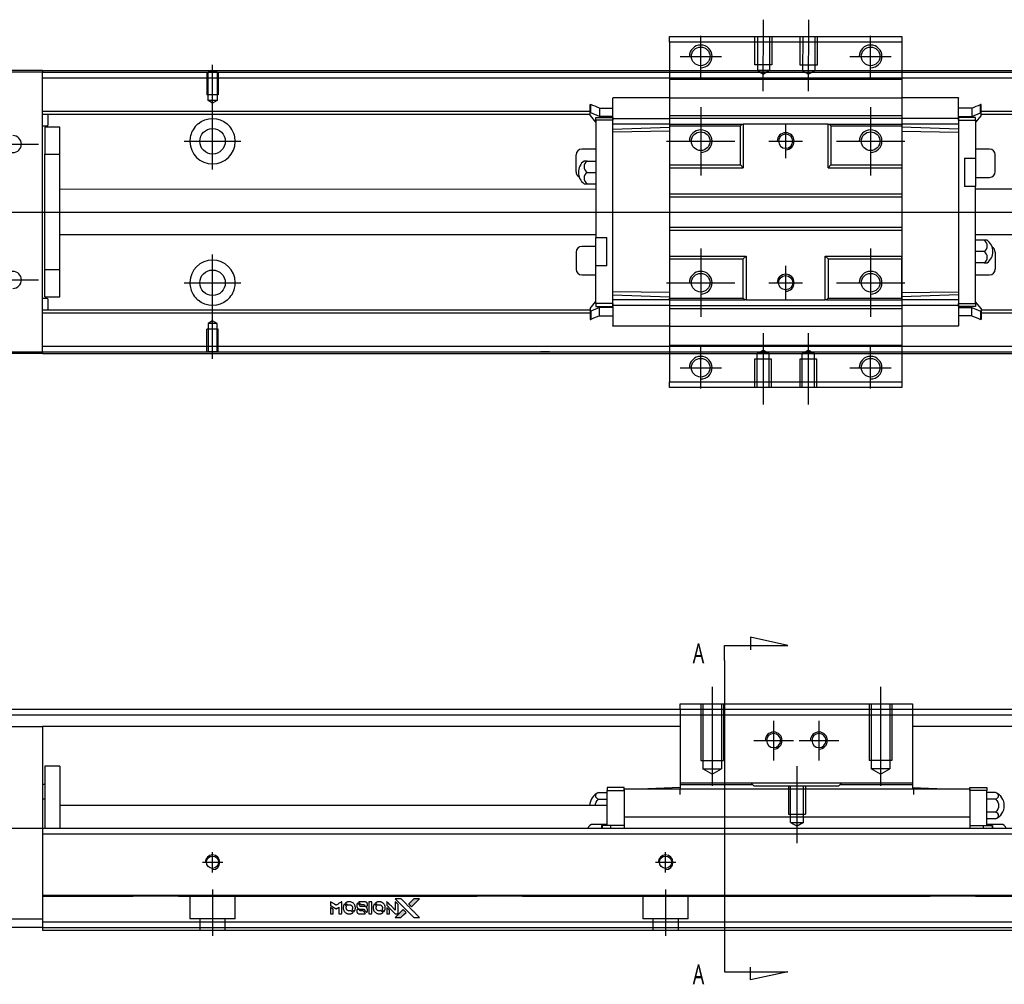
# Model space of a CAD drawing. Header units: millimetres. Extents: x 81 to 3135, y 49 to 860.
# Tile 3 of 12: x 256 to 430, y 49 to 219. Entities that reach past the tile are written whole.
import ezdxf
from ezdxf.lldxf.tags import DXFTag

# ---------------------------------------------------------------- set-up
doc = ezdxf.new("R2010")
doc.units = ezdxf.units.MM
doc.layers.get('0').update_dxf_attribs({"linetype": 'CONTINUOUS'})
doc.layers.add('DIM', color=4, linetype='CONTINUOUS')
doc.styles.add('CHN', font='Microsoft JhengHei.ttf')
tags = doc.linetypes.add('DASHED', pattern=[25.72, 12.86, -12.86]).pattern_tags.tags
tags[6:7] = [DXFTag(74, 4), DXFTag(75, 0), DXFTag(340, '0'), DXFTag(46, 0.0), DXFTag(50, 0.0), DXFTag(44, 0.0), DXFTag(45, 0.0)]
tags[4:5] = [DXFTag(74, 4), DXFTag(75, 0), DXFTag(340, '0'), DXFTag(46, 0.0), DXFTag(50, 0.0), DXFTag(44, 0.0), DXFTag(45, 0.0)]

# ---------------------------------------------------------------- blocks, each defined once
blk = doc.blocks.new('MosionX logo(完整正式版)')
h = blk.add_hatch(color=22)
h.dxf.hatch_style = 1
h.paths.add_polyline_path([(-1416, 1831), (-1517, 1831), (-1619, 1831), (-1707, 1742, 0.000288), (-1740, 1709, 0.000479), (-1769, 1680, 0.000013), (-1794, 1654, 0.197177), (-1794, 1654, 0.197497), (-1794, 1653, 0.00004), (-1779, 1638, 0.000834), (-1763, 1622, 0.000506), (-1744, 1603), (-1694, 1552), (-1555, 1692)])
h.paths.add_polyline_path([(-1892, 1355), (-1942, 1405, 0.000476), (-1962, 1424, 0.000789), (-1978, 1441, 0.000035), (-1993, 1455, 0.19758), (-1993, 1456, 0.198396), (-1994, 1455, 0.000019), (-2014, 1435, 0.000582), (-2036, 1413, 0.000351), (-2062, 1387, 0.000108), (-2174, 1275, 0.000692), (-2230, 1218, 0.000077), (-2269, 1179, 0.197527), (-2269, 1178, 0.410182), (-2269, 1177, 0.000493), (-2248, 1177, 0.002424), (-2219, 1177, 0.000529), (-2169, 1177), (-2070, 1177), (-1981, 1266)])
at = {"color": 22}
for points in [[(-2150, 1708, -0.000056), (-2089, 1647, -0.000021), (-2004, 1562, -0.000021), (-1911, 1469, -0.000025), (-1823, 1381), (-1619, 1177), (-1518, 1177), (-1417, 1177), (-1553, 1315, 0.000274), (-1619, 1381, 0.000123), (-1705, 1467, 0.000121), (-1797, 1559, 0.000165), (-1879, 1641), (-2068, 1831), (-2170, 1831), (-2272, 1831)], [(-1707, 1742, 0.000288), (-1740, 1709, 0.000479), (-1769, 1680, 0.000013), (-1794, 1654, 0.197177), (-1794, 1654, 0.197497), (-1794, 1653, 0.00004), (-1779, 1638, 0.000836), (-1763, 1622, 0.000505), (-1744, 1603), (-1694, 1552), (-1555, 1692), (-1416, 1831), (-1517, 1831), (-1619, 1831)], [(-4562, 1668), (-4562, 1603), (-4545, 1592, -0.000297), (-4534, 1586, -0.000037), (-4510, 1571, -0.000043), (-4482, 1554, -0.000036), (-4452, 1535, 0.000044), (-4422, 1517, 0.000063), (-4396, 1501, 0.000035), (-4374, 1488, 0.0009), (-4368, 1484), (-4360, 1479), (-4348, 1486, 0.001175), (-4342, 1490, 0.000208), (-4329, 1498, 0.000225), (-4315, 1506, 0.000203), (-4300, 1516, -0.000711), (-4286, 1525, -0.001119), (-4274, 1532, -0.000263), (-4263, 1539, -0.04589), (-4262, 1539, -0.519312), (-4261, 1539, -0.001914), (-4261, 1521, -0.003124), (-4260, 1493, -0.000285), (-4260, 1421), (-4260, 1303), (-4219, 1303, 0.001727), (-4189, 1303, 0.025279), (-4179, 1303, 0.073886), (-4173, 1305, 0.07426), (-4167, 1308, 0.03264), (-4166, 1310, 0.01784), (-4164, 1311, 0.017712), (-4163, 1313, 0.026854), (-4162, 1315), (-4160, 1319), (-4160, 1526), (-4159, 1733), (-4162, 1731, -0.004595), (-4163, 1730, -0.00016), (-4169, 1726, -0.000298), (-4177, 1722, -0.000208), (-4185, 1717, 0.000986), (-4210, 1701, 0.00025), (-4250, 1676, 0.000268), (-4292, 1650, 0.000436), (-4329, 1627, -0.002932), (-4341, 1619, -0.004718), (-4351, 1613, -0.001113), (-4360, 1608, -0.227179), (-4361, 1608, -0.045982), (-4362, 1608, -0.000145), (-4374, 1616, -0.000825), (-4387, 1624, -0.000517), (-4403, 1634, 0.000056), (-4458, 1668, 0.000289), (-4488, 1687, 0.000481), (-4511, 1701, 0.000418), (-4535, 1715), (-4562, 1732)], [(-4562, 1417), (-4562, 1303), (-4521, 1303, 0.000842), (-4494, 1303, 0.010591), (-4484, 1303, 0.028995), (-4479, 1303, 0.069543), (-4475, 1305, 0.051063), (-4471, 1307, 0.039932), (-4468, 1310, 0.039414), (-4465, 1314, 0.045845), (-4462, 1318, 0.094811), (-4461, 1322, 0.007124), (-4461, 1333, 0.004713), (-4461, 1352, 0.000534), (-4461, 1395), (-4461, 1469), (-4471, 1475, 0.000828), (-4502, 1494, 0.000879), (-4532, 1513, 0.000048), (-4561, 1530, 0.137596), (-4562, 1531, 0.413028), (-4562, 1530, 0.000016), (-4562, 1497, 0.000623), (-4562, 1460, 0.000374)], [(-4068, 1643, 0.064158), (-4094, 1594, 0.06356), (-4108, 1539, 0.064004), (-4107, 1483, 0.066747), (-4091, 1429, 0.04321), (-4073, 1396, 0.044737), (-4050, 1367, 0.044901), (-4021, 1342, 0.044184), (-3989, 1323, 0.026293), (-3965, 1313, 0.033344), (-3941, 1306, 0.033227), (-3917, 1303, 0.025815), (-3890, 1302, 0.023119), (-3864, 1304, 0.031044), (-3841, 1308, 0.031337), (-3819, 1315, 0.024258), (-3796, 1325, 0.015622), (-3788, 1329, 0.008495), (-3778, 1335, 0.008415), (-3769, 1341, 0.020814), (-3763, 1346), (-3760, 1348), (-3791, 1379, 0.002843), (-3814, 1403, 0.033917), (-3823, 1411, 0.087906), (-3831, 1414, 0.073302), (-3839, 1416, 0.022047), (-3843, 1415, 0.026465), (-3847, 1415, 0.022233), (-3851, 1414, 0.009985), (-3857, 1412, -0.039011), (-3876, 1407, -0.044398), (-3896, 1406, -0.045096), (-3915, 1408, -0.04265), (-3934, 1413, -0.071154), (-3961, 1428, -0.068827), (-3983, 1450, -0.068713), (-3998, 1476, -0.070507), (-4005, 1506, -0.028605), (-4006, 1519, -0.031418), (-4005, 1531, -0.031044), (-4002, 1544, -0.02668), (-3998, 1556, 0.038913), (-3996, 1564, 0.043732), (-3995, 1571, 0.047754), (-3995, 1578, 0.075756), (-3997, 1583, 0.07294), (-3999, 1586, 0.003456), (-4006, 1594, 0.005023), (-4017, 1605, 0.002422), (-4030, 1619, 0.000819), (-4042, 1631, 0.001349), (-4053, 1641, 0.0001), (-4062, 1650, 0.205335), (-4062, 1651, 0.219821), (-4063, 1650, 0.002494), (-4064, 1648, 0.007089), (-4066, 1646, 0.004494)], [(-3917, 1731, 0.024131), (-3935, 1728, 0.022344), (-3954, 1723, 0.021883), (-3972, 1717, 0.020884), (-3990, 1709, 0.010669), (-4000, 1703, 0.010389), (-4011, 1697, 0.010913), (-4020, 1692, 0.022227), (-4026, 1687), (-4029, 1685), (-3996, 1653, 0.002452), (-3984, 1640, 0.003628), (-3972, 1630, 0.001662), (-3963, 1621, 0.070159), (-3960, 1619, 0.047671), (-3958, 1618, 0.018624), (-3956, 1618, 0.017921), (-3953, 1617, 0.018804), (-3950, 1617, 0.018255), (-3946, 1617, 0.041312), (-3943, 1617, 0.037164), (-3939, 1618, 0.012342), (-3935, 1620, -0.015101), (-3924, 1624, -0.035998), (-3916, 1626, -0.033244), (-3907, 1627, -0.011249), (-3894, 1627, -0.004059), (-3883, 1627, -0.019693), (-3877, 1627, -0.027943), (-3872, 1626, -0.014411), (-3866, 1624, -0.033089), (-3851, 1619, -0.033887), (-3838, 1613, -0.034021), (-3825, 1604, -0.033942), (-3814, 1594, -0.02816), (-3804, 1582, -0.035032), (-3796, 1570, -0.035269), (-3790, 1557, -0.029196), (-3785, 1543, -0.037862), (-3782, 1526, -0.043657), (-3782, 1510, -0.043064), (-3784, 1494, -0.035184), (-3790, 1477, 0.033699), (-3792, 1470, 0.052815), (-3793, 1463, 0.059167), (-3793, 1456, 0.058972), (-3791, 1450, 0.059208), (-3788, 1445, 0.021125), (-3783, 1439, 0.008691), (-3773, 1429, 0.000851), (-3749, 1405, 0.001873), (-3736, 1393, 0.013884), (-3730, 1387, 0.022355), (-3726, 1385, 0.341453), (-3725, 1385, 0.073011), (-3722, 1388, 0.004587), (-3714, 1399, 0.00748), (-3707, 1411, 0.016837), (-3702, 1420, 0.028606), (-3692, 1443, 0.031352), (-3685, 1465, 0.031004), (-3681, 1489, 0.0268), (-3680, 1514, 0.026698), (-3681, 1541, 0.03002), (-3686, 1566, 0.030357), (-3693, 1590, 0.028554), (-3703, 1614, 0.062944), (-3732, 1658, 0.062206), (-3772, 1694, 0.062448), (-3819, 1719, 0.064355), (-3870, 1731, 0.017377), (-3880, 1731, 0.008369), (-3893, 1731, 0.008367), (-3907, 1731, 0.01757)], [(-3615, 1454, 0.065483), (-3620, 1451, 0.053271), (-3625, 1447, 0.052018), (-3628, 1443, 0.0556), (-3631, 1437, 0.036839), (-3632, 1434, 0.026922), (-3632, 1430, 0.016905), (-3633, 1424, 0.004317), (-3633, 1416, 0.016369), (-3632, 1397, 0.029936), (-3630, 1382, 0.03418), (-3627, 1369, 0.031327), (-3621, 1356, 0.046935), (-3612, 1340, 0.054053), (-3600, 1327, 0.053701), (-3585, 1317, 0.045364), (-3568, 1309, 0.032479), (-3552, 1305, 0.03386), (-3537, 1303, 0.013578), (-3512, 1303, 0.001155), (-3450, 1303, 0.000413), (-3396, 1303, 0.005008), (-3375, 1304, 0.013199), (-3364, 1304, 0.033956), (-3355, 1305, 0.013909), (-3347, 1308, 0.010864), (-3337, 1310, 0.010938), (-3329, 1313, 0.028702), (-3323, 1316), (-3318, 1318), (-3362, 1362), (-3405, 1406), (-3455, 1406, -0.001504), (-3477, 1406, -0.00328), (-3493, 1406, -0.001901), (-3506, 1406, -0.061333), (-3510, 1407, -0.063621), (-3514, 1409, -0.048633), (-3518, 1412, -0.046769), (-3522, 1415, -0.047961), (-3525, 1420, -0.02678), (-3526, 1424, -0.050957), (-3527, 1427, -0.029398), (-3528, 1431, -0.00401), (-3528, 1441), (-3529, 1456), (-3569, 1456, 0.001061), (-3593, 1456, 0.009147), (-3604, 1455, 0.020721), (-3611, 1455, 0.051619)], [(-3610, 1675, 0.023289), (-3616, 1665, 0.026845), (-3621, 1655, 0.026047), (-3626, 1644, 0.019751), (-3629, 1631, 0.013249), (-3631, 1624, 0.025169), (-3631, 1618, 0.016532), (-3632, 1611, 0.002937), (-3632, 1598, 0.003317), (-3632, 1586, 0.011808), (-3631, 1578, 0.01777), (-3631, 1572, 0.021476), (-3630, 1567, 0.04325), (-3623, 1544, 0.045753), (-3612, 1523, 0.04649), (-3598, 1505, 0.047672), (-3581, 1490, 0.025315), (-3573, 1485, 0.015208), (-3564, 1480, 0.01512), (-3554, 1476, 0.022488), (-3546, 1473, 0.027857), (-3532, 1469, 0.034138), (-3519, 1467, 0.014286), (-3499, 1467, 0.00124), (-3449, 1467, -0.00103), (-3418, 1467, -0.002552), (-3396, 1466, -0.001594), (-3379, 1466, -0.047676), (-3374, 1466, -0.085307), (-3367, 1463, -0.097789), (-3361, 1457, -0.085947), (-3357, 1450, -0.051339), (-3356, 1440, 0.014634), (-3355, 1436, 0.015028), (-3355, 1433, 0.014927), (-3354, 1430, 0.059415), (-3353, 1429, 0.070595), (-3351, 1425, 0.00028), (-3315, 1389, 0.000111), (-3279, 1352, 0.200239), (-3277, 1352, 0.268906), (-3276, 1352, 0.001866), (-3271, 1361, 0.007532), (-3267, 1370, 0.017818), (-3263, 1376, 0.013256), (-3261, 1383, 0.011636), (-3258, 1391, 0.011528), (-3256, 1399, 0.012303), (-3254, 1407, 0.0423), (-3252, 1419, 0.013657), (-3252, 1437, 0.013857), (-3252, 1455, 0.037428), (-3254, 1468, 0.014927), (-3256, 1477, 0.0122), (-3259, 1486, 0.012518), (-3262, 1494, 0.023062), (-3265, 1501, 0.065961), (-3281, 1525, 0.06055), (-3304, 1545, 0.059676), (-3331, 1559, 0.060497), (-3360, 1567, 0.025683), (-3367, 1567, 0.001528), (-3386, 1567, 0.002124), (-3410, 1568, 0.001173), (-3439, 1568, -0.000809), (-3490, 1568, -0.017164), (-3506, 1568, -0.063931), (-3514, 1570, -0.108429), (-3520, 1573, -0.052941), (-3523, 1577, -0.063675), (-3525, 1582, -0.050562), (-3526, 1587, -0.020337), (-3527, 1595, 0.009897), (-3528, 1599, 0.016482), (-3528, 1603, 0.019019), (-3529, 1606, 0.06043), (-3530, 1608, 0.076267), (-3533, 1613, 0.00054), (-3566, 1646, 0.000307), (-3601, 1680, 0.142594), (-3604, 1681, 0.232419), (-3604, 1681, 0.022995), (-3606, 1680, 0.024627), (-3608, 1678, 0.015407)], [(-3516, 1731, 0.018538), (-3522, 1730, 0.010695), (-3530, 1729, 0.01068), (-3538, 1727, 0.017678), (-3544, 1725, 0.013849), (-3551, 1722, 0.011814), (-3559, 1719, 0.004513), (-3566, 1716, 0.290035), (-3566, 1715, 0.196418), (-3566, 1714, 0.000124), (-3554, 1702, 0.001477), (-3540, 1688, 0.000898), (-3524, 1671), (-3481, 1629), (-3427, 1628, -0.001471), (-3387, 1628, -0.028714), (-3374, 1627, -0.097073), (-3367, 1625, -0.084199), (-3361, 1620, -0.042698), (-3359, 1616, -0.053912), (-3357, 1612, -0.051004), (-3356, 1608, -0.032967), (-3355, 1602, 0.00807), (-3355, 1600, 0.003023), (-3355, 1596, 0.002994), (-3355, 1592, 0.003629), (-3355, 1588), (-3354, 1579), (-3313, 1579, 0.001618), (-3293, 1579, 0.005206), (-3280, 1579, 0.00535), (-3271, 1579, 0.060675), (-3268, 1580, 0.048484), (-3266, 1581, 0.02389), (-3264, 1582, 0.022812), (-3261, 1584, 0.02462), (-3259, 1586, 0.061781), (-3255, 1591, 0.080179), (-3253, 1596, 0.048561), (-3252, 1604, 0.010021), (-3251, 1619, 0.016602), (-3252, 1638, 0.031409), (-3254, 1653, 0.036474), (-3258, 1666, 0.03439), (-3263, 1679, 0.065928), (-3277, 1699, 0.069066), (-3296, 1715, 0.065697), (-3319, 1725, 0.051559), (-3346, 1731, 0.020904), (-3360, 1731, 0.000451), (-3431, 1731, 0.000419), (-3502, 1732, 0.022759)], [(-3202, 1517), (-3202, 1303), (-3160, 1303), (-3118, 1303), (-3113, 1306, 0.071429), (-3109, 1309, 0.054799), (-3105, 1313, 0.053585), (-3102, 1318, 0.060698), (-3101, 1323, 0.033975), (-3100, 1332, 0.000112), (-3100, 1441, 0.000726), (-3100, 1548, 0.001084), (-3101, 1641), (-3102, 1732), (-3152, 1732), (-3202, 1732)], [(-3011, 1643, 0.018008), (-3017, 1634, 0.009842), (-3023, 1622, 0.009807), (-3030, 1610, 0.015716), (-3035, 1599, 0.048467), (-3047, 1561, 0.045841), (-3052, 1520, 0.046006), (-3049, 1479, 0.049638), (-3039, 1441, 0.064819), (-3012, 1391, 0.06695), (-2974, 1350, 0.066691), (-2926, 1320, 0.063505), (-2872, 1304, 0.03135), (-2858, 1302, 0.010439), (-2837, 1302, 0.010391), (-2817, 1302, 0.032408), (-2803, 1304, 0.015696), (-2787, 1307, 0.018095), (-2771, 1312, 0.018551), (-2757, 1317, 0.018352), (-2743, 1323, 0.015568), (-2733, 1328, 0.009832), (-2723, 1334, 0.009795), (-2713, 1341, 0.023727), (-2706, 1346), (-2703, 1348), (-2734, 1379, 0.001528), (-2751, 1397, 0.010022), (-2760, 1406, 0.019586), (-2766, 1411, 0.061865), (-2771, 1413, 0.055054), (-2777, 1415, 0.061607), (-2784, 1416, 0.048725), (-2792, 1415, 0.020221), (-2802, 1412, -0.017722), (-2813, 1409, -0.02685), (-2822, 1407, -0.02759), (-2832, 1406, -0.020233), (-2843, 1406, -0.04793), (-2864, 1409, -0.048386), (-2883, 1416, -0.047866), (-2901, 1426, -0.044964), (-2917, 1440, -0.04333), (-2931, 1457, -0.050921), (-2941, 1475, -0.051473), (-2946, 1495, -0.0459), (-2948, 1516, -0.019014), (-2948, 1526, -0.024114), (-2947, 1535, -0.025081), (-2945, 1544, -0.023892), (-2942, 1553, 0.008624), (-2939, 1560, 0.026486), (-2938, 1564, 0.035074), (-2937, 1568, 0.02756), (-2937, 1573, 0.087163), (-2939, 1580, 0.073291), (-2942, 1587, 0.028074), (-2951, 1596, 0.002594), (-2973, 1619), (-3005, 1651)], [(-2860, 1730, 0.023681), (-2878, 1728, 0.022402), (-2896, 1723, 0.021929), (-2914, 1717, 0.020503), (-2931, 1709, 0.013745), (-2941, 1704, 0.009767), (-2952, 1698, 0.009658), (-2962, 1691, 0.027804), (-2968, 1687), (-2971, 1685), (-2939, 1653, 0.002053), (-2924, 1638, 0.006738), (-2914, 1628, 0.007826), (-2907, 1622, 0.063909), (-2903, 1619, 0.061532), (-2897, 1617, 0.068674), (-2891, 1617, 0.052072), (-2885, 1618, 0.019648), (-2875, 1621, -0.018366), (-2864, 1624, -0.0288), (-2854, 1626, -0.029061), (-2844, 1627, -0.019155), (-2832, 1627, -0.053809), (-2807, 1624, -0.058833), (-2784, 1615, -0.058566), (-2764, 1601, -0.052525), (-2746, 1582, -0.044733), (-2737, 1566, -0.040573), (-2729, 1547, -0.041123), (-2725, 1529, -0.04951), (-2725, 1511, -0.017369), (-2725, 1502, -0.024255), (-2727, 1495, -0.023787), (-2729, 1487, -0.015798), (-2732, 1479, 0.010631), (-2734, 1474, 0.033653), (-2735, 1470, 0.037806), (-2736, 1467, 0.016307), (-2736, 1462, 0.068179), (-2734, 1453, 0.095747), (-2731, 1446, 0.033418), (-2722, 1436, 0.002133), (-2695, 1409, 0.001452), (-2680, 1395, 0.012393), (-2673, 1388, 0.020479), (-2668, 1385, 0.344362), (-2667, 1385, 0.074287), (-2663, 1388, 0.005454), (-2656, 1400, 0.008391), (-2649, 1412, 0.017097), (-2643, 1422, 0.027375), (-2635, 1442, 0.02835), (-2628, 1463, 0.027723), (-2624, 1485, 0.023913), (-2623, 1509, 0.027047), (-2623, 1537, 0.031685), (-2627, 1563, 0.032425), (-2634, 1588, 0.031013), (-2644, 1612, 0.037914), (-2661, 1641, 0.040153), (-2682, 1667, 0.039834), (-2707, 1688, 0.036173), (-2736, 1707, 0.040752), (-2765, 1719, 0.035885), (-2796, 1728, 0.035491), (-2828, 1731, 0.037615)], [(-2572, 1669), (-2572, 1604), (-2422, 1453), (-2271, 1303), (-2229, 1303, 0.0008), (-2202, 1303, 0.010795), (-2192, 1303, 0.030495), (-2186, 1304, 0.080372), (-2183, 1305, 0.03816), (-2179, 1308, 0.041799), (-2176, 1310, 0.042486), (-2174, 1314, 0.042078), (-2172, 1317, 0.099276), (-2170, 1322, 0.003302), (-2170, 1343, 0.002586), (-2170, 1380, 0.000204), (-2170, 1477), (-2170, 1633), (-2221, 1683), (-2271, 1733), (-2271, 1583), (-2272, 1433), (-2419, 1582, 0.000253), (-2476, 1639, 0.000412), (-2524, 1687, 0.000041), (-2567, 1730, 0.041338), (-2570, 1732), (-2572, 1734)], [(-2572, 1416), (-2572, 1303), (-2530, 1303), (-2488, 1303), (-2483, 1306, 0.03146), (-2480, 1308, 0.026444), (-2478, 1310, 0.026444), (-2476, 1312, 0.031457), (-2475, 1314), (-2472, 1319), (-2471, 1375), (-2471, 1431), (-2521, 1481, 0.000745), (-2540, 1499, 0.001228), (-2556, 1515, 0.000087), (-2571, 1529, 0.195134), (-2571, 1530, 0.412117), (-2572, 1529, 0.000048), (-2572, 1496, 0.00109), (-2572, 1460, 0.000653)], [(-2062, 1387, 0.000108), (-2174, 1275, 0.000692), (-2230, 1218, 0.000077), (-2269, 1179, 0.197527), (-2269, 1178, 0.410182), (-2269, 1177, 0.000493), (-2248, 1177, 0.002424), (-2219, 1177, 0.000529), (-2170, 1177), (-2070, 1177), (-1981, 1266), (-1892, 1355), (-1942, 1405, 0.000476), (-1962, 1424, 0.000789), (-1978, 1441, 0.000035), (-1993, 1455, 0.19758), (-1993, 1456, 0.198396), (-1994, 1455, 0.000019), (-2014, 1435, 0.000582), (-2036, 1413, 0.000351)]]:
    blk.add_lwpolyline(points, format="xyb", close=True, dxfattribs=at)

msp = doc.modelspace()

# ---------------------------------------------------------------- linework, layer by layer
at = {"ltscale": 0.1}
for p, q in [((387.61, 206.58), (387.64, 219.19)), ((395.61, 206.56), (395.64, 219.17)), ((376.56, 209.06), (376.56, 216.36)), ((406.56, 209.06), (406.56, 216.36)), ((372.91, 212.71), (380.21, 212.71)), ((402.91, 212.71), (410.21, 212.71)), ((376.56, 203.76), (376.56, 191.68)), ((406.56, 203.76), (406.56, 191.68)), ((370.52, 197.72), (382.61, 197.72)), ((400.52, 197.72), (412.61, 197.72)), ((376.56, 178.76), (376.56, 166.68)), ((406.56, 178.76), (406.56, 166.68)), ((370.52, 172.72), (382.61, 172.72)), ((400.52, 172.72), (412.61, 172.72)), ((387.56, 163.82), (387.56, 151.21)), ((395.56, 163.82), (395.56, 151.21)), ((376.56, 154.06), (376.56, 161.36)), ((406.56, 154.06), (406.56, 161.36)), ((372.91, 157.71), (380.21, 157.71)), ((402.91, 157.71), (410.21, 157.71)), ((378.57, 101.33), (378.57, 83.83)), ((408.32, 101.33), (408.32, 83.83)), ((389.44, 95.33), (389.44, 88.33)), ((397.44, 95.33), (397.44, 88.33)), ((385.94, 91.83), (392.94, 91.83)), ((393.94, 91.83), (400.94, 91.83)), ((393.57, 73.68), (393.57, 87.33))]:
    msp.add_line(p, q, dxfattribs=at)
at = {"linetype": 'Continuous'}
for p, q in [((371.06, 215.21), (371.06, 216.21)), ((371.06, 216.21), (412.06, 216.21)), ((412.06, 216.21), (412.06, 215.21)), ((412.06, 215.21), (371.06, 215.21)), ((371.06, 215.21), (371.06, 208.71)), ((412.06, 215.21), (412.06, 208.71)), ((260.36, 210.21), (249.86, 210.21)), ((260.36, 210.2), (260.36, 209.91)), ((260.36, 209.91), (560.36, 209.91)), ((260.36, 160.51), (260.36, 209.91)), ((260.36, 209.91), (260.36, 209.91)), ((260.36, 209.91), (260.36, 209.91)), ((260.36, 208.91), (560.36, 208.91)), ((371.06, 208.71), (371.06, 207.72)), ((412.06, 208.71), (412.06, 207.72)), ((371.06, 207.72), (371.06, 162.72)), ((412.06, 207.72), (412.06, 162.72)), ((371.06, 200.72), (371.06, 193.52)), ((399.06, 200.72), (399.26, 200.72)), ((399.26, 200.72), (399.56, 200.42)), ((371.06, 193.52), (371.06, 193.02)), ((371.06, 193.02), (371.06, 188.42)), ((371.06, 188.42), (371.06, 187.92)), ((371.06, 187.92), (371.06, 182.52)), ((371.06, 182.52), (371.06, 182.02)), ((371.06, 182.02), (371.06, 176.92)), ((371.06, 176.92), (371.06, 170.02)), ((371.06, 169.72), (371.06, 170.02)), ((371.06, 162.72), (371.06, 161.71)), ((371.06, 161.71), (371.06, 155.21)), ((412.06, 162.72), (412.06, 161.71)), ((412.06, 161.71), (412.06, 155.21)), ((260.36, 160.21), (249.86, 160.21)), ((260.36, 161.51), (560.36, 161.51)), ((260.36, 160.51), (560.36, 160.51)), ((260.36, 160.51), (260.36, 160.22)), ((260.36, 160.51), (260.36, 160.51)), ((260.36, 160.51), (260.36, 160.51)), ((371.06, 154.21), (371.06, 155.21)), ((371.06, 155.21), (412.06, 155.21)), ((412.06, 155.21), (412.06, 154.21)), ((412.06, 154.21), (371.06, 154.21)), ((372.94, 98.33), (413.94, 98.33)), ((372.94, 97.33), (372.94, 98.33)), ((413.94, 98.33), (413.94, 97.33)), ((330.49, 97.33), (250.36, 97.33)), ((372.94, 97.33), (330.49, 97.33)), ((413.94, 97.33), (372.94, 97.33)), ((372.94, 97.33), (372.94, 83.33)), ((413.94, 97.33), (413.94, 83.33)), ((570.36, 97.33), (413.94, 97.33)), ((249.86, 94.33), (260.36, 94.33)), ((260.36, 94.33), (260.36, 75.33)), ((329.13, 94.33), (260.36, 94.33)), ((372.94, 94.33), (329.13, 94.33)), ((560.36, 94.33), (413.94, 94.33)), ((263.37, 87.33), (260.76, 87.33)), ((260.76, 87.33), (260.76, 76.33)), ((263.37, 87.33), (263.37, 76.33)), ((260.76, 84.04), (260.36, 84.04)), ((363.07, 83.53), (360.07, 83.53)), ((360.07, 83.53), (360.07, 83.03)), ((363.07, 83.03), (363.07, 83.53)), ((372.94, 83.53), (367.22, 83.33)), ((385.44, 84.33), (372.94, 84.33)), ((372.94, 84.33), (372.94, 84.03)), ((385.74, 84.03), (372.94, 84.03)), ((372.94, 84.03), (372.94, 83.33)), ((401.44, 84.33), (385.44, 84.33)), ((385.74, 84.03), (385.44, 84.33)), ((385.94, 83.83), (385.74, 84.03)), ((385.94, 83.83), (400.94, 83.83)), ((385.94, 83.83), (385.94, 83.83)), ((401.14, 84.03), (400.94, 83.83)), ((400.94, 83.83), (400.94, 83.83)), ((401.44, 84.33), (401.14, 84.03)), ((413.94, 84.03), (401.14, 84.03)), ((413.94, 84.33), (401.44, 84.33)), ((413.94, 84.33), (413.94, 84.03)), ((413.94, 84.03), (413.94, 83.33)), ((413.94, 83.53), (419.67, 83.33)), ((424.07, 83.03), (424.07, 83.53)), ((424.07, 83.53), (427.07, 83.53)), ((427.07, 83.53), (427.07, 83.03)), ((358.51, 82.64), (360.07, 82.64)), ((360.07, 83.03), (363.07, 83.03)), ((360.07, 76.83), (360.07, 83.03)), ((363.07, 83.33), (424.07, 83.33)), ((363.07, 83.33), (363.07, 83.03)), ((363.07, 83.03), (363.07, 78.22)), ((424.07, 83.33), (424.07, 83.03)), ((424.07, 83.03), (424.07, 78.22)), ((427.07, 83.03), (424.07, 83.03)), ((427.07, 76.83), (427.07, 83.03)), ((428.62, 82.64), (427.07, 82.64)), ((260.36, 81.54), (260.76, 81.54)), ((322.76, 80.33), (263.37, 80.33)), ((360.07, 80.33), (322.76, 80.33)), ((358.51, 81.49), (360.07, 81.49)), ((428.62, 81.49), (427.07, 81.49)), ((363.07, 78.33), (424.07, 78.33)), ((363.07, 78.33), (363.07, 76.34)), ((424.07, 78.33), (424.07, 76.34)), ((428.62, 79.18), (427.07, 79.18)), ((360.07, 77.03), (357.57, 77.03)), ((359.07, 76.83), (359.14, 76.83)), ((359.07, 76.83), (359.07, 76.33)), ((360.67, 76.83), (359.14, 76.83)), ((359.14, 76.83), (359.14, 76.33)), ((363.07, 76.83), (360.67, 76.83)), ((360.67, 76.33), (360.67, 76.83)), ((424.07, 76.83), (426.47, 76.83)), ((426.47, 76.33), (426.47, 76.83)), ((426.47, 76.83), (428, 76.83)), ((428.62, 78.03), (427.07, 78.03)), ((429.57, 77.03), (427.07, 77.03)), ((428, 76.83), (428, 76.33)), ((428.07, 76.83), (428, 76.83)), ((428.07, 76.83), (428.07, 76.33)), ((260.36, 76.33), (320.94, 76.33)), ((260.36, 76.33), (260.36, 75.33)), ((260.36, 75.33), (320.49, 75.33)), ((260.36, 75.33), (260.36, 64.84)), ((320.49, 75.33), (560.36, 75.33)), ((320.94, 76.33), (560.36, 76.33)), ((363.07, 76.34), (363.07, 76.33)), ((260.36, 64.83), (260.36, 64.54)), ((260.36, 64.54), (260.36, 64.54)), ((260.36, 64.54), (260.36, 59.83)), ((250.36, 60.33), (260.36, 60.33)), ((260.36, 59.83), (313.43, 59.83)), ((260.36, 59.83), (260.36, 58.33)), ((313.43, 59.83), (560.36, 59.83)), ((260.36, 58.83), (250.36, 58.83)), ((260.36, 58.33), (312.75, 58.33)), ((312.75, 58.33), (560.36, 58.33))]:
    msp.add_line(p, q, dxfattribs=at)
at = {"linetype": 'DASHED', "ltscale": 0.1}
for p, q in [((386.13, 211.2), (386.14, 216.2)), ((386.57, 216.19), (386.56, 210.19)), ((388.7, 216.19), (388.69, 210.19)), ((389.14, 216.19), (389.13, 211.19)), ((394.13, 211.18), (394.14, 216.18)), ((394.57, 216.18), (394.56, 210.18)), ((396.7, 216.17), (396.69, 210.17)), ((397.14, 216.17), (397.13, 211.17)), ((389.13, 211.19), (386.13, 211.2)), ((397.13, 211.17), (394.13, 211.18)), ((260.36, 209.91), (249.86, 209.91)), ((289.36, 209.91), (289.36, 205.91)), ((289.56, 204.91), (289.56, 209.91)), ((291.16, 209.91), (289.56, 209.91)), ((291.16, 209.91), (291.16, 204.91)), ((291.36, 209.91), (291.36, 205.91)), ((371.06, 208.71), (412.06, 208.71)), ((388.69, 210.19), (386.56, 210.19)), ((386.56, 210.19), (387.62, 209.58)), ((388.69, 210.19), (387.62, 209.58)), ((396.69, 210.17), (394.56, 210.18)), ((394.56, 210.18), (395.62, 209.56)), ((396.69, 210.17), (395.62, 209.56)), ((291.36, 205.91), (289.36, 205.91)), ((371.06, 205.36), (361.06, 205.36)), ((361.06, 205.36), (361.06, 205.31)), ((361.06, 201.92), (361.06, 205.31)), ((371.06, 205.36), (412.06, 205.36)), ((422.06, 205.36), (412.06, 205.36)), ((422.06, 205.36), (422.06, 205.31)), ((422.06, 201.92), (422.06, 205.31)), ((290.36, 204.45), (289.56, 204.91)), ((291.16, 204.91), (289.56, 204.91)), ((291.16, 204.91), (290.36, 204.45)), ((357.06, 204.23), (357.13, 204.23)), ((358.66, 203.56), (361.06, 203.56)), ((424.46, 203.56), (422.06, 203.56)), ((426.06, 204.23), (425.99, 204.23)), ((260.36, 203.01), (357.06, 203.02)), ((260.36, 202.51), (357.06, 202.52)), ((261.36, 200.66), (261.36, 202.51)), ((357.06, 202.27), (357.06, 202.74)), ((357.13, 202.74), (357.06, 202.74)), ((357.06, 202.27), (358.01, 201.07)), ((358.66, 202.07), (357.13, 202.74)), ((358.06, 201.42), (358.06, 201.92)), ((358.06, 201.92), (361.06, 201.92)), ((358.66, 202.58), (358.66, 202.07)), ((361.06, 202.07), (358.66, 202.07)), ((361.06, 201.92), (361.06, 201.42)), ((361.06, 201.42), (361.06, 201.72)), ((361.06, 201.72), (371.06, 201.72)), ((371.06, 202.26), (412.06, 202.26)), ((412.06, 201.72), (371.06, 201.72)), ((422.06, 201.72), (412.06, 201.72)), ((422.06, 202.07), (424.46, 202.07)), ((422.06, 201.92), (422.06, 201.42)), ((425.06, 201.92), (422.06, 201.92)), ((422.06, 201.42), (422.06, 201.72)), ((424.46, 202.07), (425.99, 202.74)), ((424.46, 202.58), (424.46, 202.07)), ((425.06, 201.42), (425.06, 201.92)), ((426.06, 202.27), (425.11, 201.07)), ((426.06, 202.74), (425.99, 202.74)), ((426.06, 203.02), (560.36, 203.01)), ((426.06, 202.27), (426.06, 202.74)), ((426.06, 202.52), (560.36, 202.51)), ((260.36, 200.46), (261.16, 200.46)), ((263.37, 200.21), (260.76, 200.21)), ((260.76, 200.21), (260.76, 195.41)), ((263.37, 195.41), (263.37, 200.21)), ((358.01, 201.07), (358.06, 201.07)), ((358.06, 201.42), (358.06, 180.72)), ((361.06, 201.42), (358.06, 201.42)), ((361.06, 169.02), (361.06, 201.42)), ((371.07, 200.72), (361.06, 200.72)), ((361.06, 199.87), (371.06, 200.22)), ((371.06, 200.72), (383.86, 200.72)), ((371.06, 200.42), (383.56, 200.42)), ((383.56, 200.42), (383.86, 200.72)), ((383.56, 193.52), (383.56, 200.42)), ((383.86, 200.72), (384.06, 200.72)), ((384.06, 200.72), (384.06, 193.02)), ((399.06, 200.72), (384.06, 200.72)), ((399.06, 193.02), (399.06, 200.72)), ((399.26, 200.72), (412.06, 200.72)), ((399.56, 200.42), (399.56, 193.52)), ((399.56, 200.42), (412.06, 200.42)), ((412.06, 200.42), (412.06, 200.72)), ((422.06, 200.72), (412.06, 200.72)), ((412.06, 200.42), (412.06, 193.52)), ((422.06, 199.87), (412.06, 200.22)), ((422.06, 201.42), (422.06, 169.02)), ((422.06, 201.42), (425.06, 201.42)), ((425.06, 201.42), (425.06, 194.72)), ((425.11, 201.07), (425.06, 201.07)), ((371.06, 199.47), (361.06, 199.32)), ((412.06, 199.47), (422.06, 199.32)), ((260.76, 195.41), (263.37, 195.41)), ((260.76, 175.01), (260.76, 195.41)), ((263.37, 175.01), (263.37, 195.41)), ((354.56, 192.32), (354.56, 195.32)), ((358.06, 196.32), (355.56, 196.32)), ((427.56, 196.32), (425.06, 196.32)), ((428.56, 192.32), (428.56, 195.32)), ((356.51, 194.22), (355.96, 194.22)), ((356.51, 194.22), (358.06, 194.22)), ((371.06, 193.52), (383.56, 193.52)), ((371.06, 193.02), (384.06, 193.02)), ((384.06, 193.02), (383.56, 193.52)), ((399.56, 193.52), (399.06, 193.02)), ((399.06, 193.02), (412.06, 193.02)), ((399.56, 193.52), (412.06, 193.52)), ((412.06, 193.02), (412.06, 188.42)), ((423.16, 194.72), (423.16, 189.72)), ((423.16, 194.72), (425.06, 194.72)), ((425.06, 194.72), (425.06, 189.72)), ((356.51, 192.22), (358.06, 192.22)), ((425.06, 191.32), (427.56, 191.32)), ((355.96, 190.22), (356.51, 190.22)), ((356.51, 190.22), (358.06, 190.22)), ((425.06, 189.72), (423.16, 189.72)), ((425.06, 169.02), (425.06, 189.72)), ((358.06, 189.22), (263.37, 189.21)), ((371.06, 188.42), (412.06, 188.42)), ((371.06, 187.92), (412.06, 187.92)), ((412.06, 188.42), (412.06, 187.92)), ((412.06, 187.92), (412.06, 182.52)), ((560.36, 189.21), (425.06, 189.22)), ((263.37, 181.21), (358.06, 181.22)), ((371.06, 182.52), (412.06, 182.52)), ((371.06, 182.02), (412.06, 182.02)), ((412.06, 182.52), (412.06, 182.02)), ((412.06, 182.02), (412.06, 177.42)), ((425.06, 181.22), (560.36, 181.21)), ((358.06, 179.12), (355.56, 179.12)), ((358.06, 180.72), (359.96, 180.72)), ((358.06, 175.72), (358.06, 180.72)), ((359.96, 175.72), (359.96, 180.72)), ((426.62, 180.22), (425.06, 180.22)), ((427.16, 180.22), (426.62, 180.22)), ((354.56, 178.12), (354.56, 175.12)), ((371.06, 177.42), (384.56, 177.42)), ((384.06, 176.92), (384.56, 177.42)), ((384.56, 177.42), (384.56, 169.72)), ((398.56, 177.42), (412.06, 177.42)), ((398.56, 177.42), (399.06, 176.92)), ((398.56, 169.72), (398.56, 177.42)), ((412.06, 177.42), (412.06, 176.92)), ((426.62, 178.22), (425.06, 178.22)), ((428.56, 178.12), (428.56, 175.12)), ((359.96, 175.72), (358.06, 175.72)), ((358.06, 169.02), (358.06, 175.72)), ((384.06, 170.02), (384.06, 176.92)), ((399.06, 176.92), (399.06, 170.02)), ((412.06, 177.1), (412.06, 177.22)), ((412.06, 170.02), (412.06, 176.92)), ((426.62, 176.22), (425.06, 176.22)), ((426.62, 176.22), (427.16, 176.22)), ((263.37, 175.01), (260.76, 175.01)), ((260.76, 170.21), (260.76, 175.01)), ((263.37, 170.21), (263.37, 175.01)), ((355.56, 174.12), (358.06, 174.12)), ((425.06, 174.12), (427.56, 174.12)), ((371.06, 170.97), (361.06, 171.11)), ((361.06, 170.57), (371.06, 170.22)), ((412.06, 170.97), (422.06, 171.11)), ((422.06, 170.57), (412.06, 170.22)), ((261.16, 169.96), (260.36, 169.96)), ((260.76, 170.21), (263.37, 170.21)), ((261.36, 167.91), (261.36, 169.76)), ((357.06, 168.17), (358.01, 169.37)), ((358.01, 169.37), (358.06, 169.37)), ((361.06, 169.02), (358.06, 169.02)), ((358.06, 169.02), (358.06, 168.52)), ((371.07, 169.72), (361.06, 169.72)), ((361.06, 169.02), (361.06, 168.72)), ((361.06, 168.52), (361.06, 169.02)), ((371.06, 168.72), (361.06, 168.72)), ((371.06, 170.02), (384.06, 170.02)), ((371.06, 169.72), (384.36, 169.72)), ((371.06, 168.72), (412.06, 168.72)), ((384.06, 170.02), (384.06, 170.02)), ((384.36, 169.72), (384.06, 170.02)), ((384.56, 169.72), (384.36, 169.72)), ((384.56, 169.72), (398.56, 169.72)), ((398.76, 169.72), (398.56, 169.72)), ((399.06, 170.02), (398.76, 169.72)), ((398.76, 169.72), (412.06, 169.72)), ((399.06, 170.02), (399.06, 170.02)), ((399.06, 170.02), (412.06, 170.02)), ((412.06, 169.72), (412.06, 170.02)), ((422.06, 169.72), (412.06, 169.72)), ((422.06, 168.72), (412.06, 168.72)), ((422.06, 169.02), (422.06, 168.72)), ((422.06, 169.02), (425.06, 169.02)), ((422.06, 168.52), (422.06, 169.02)), ((425.11, 169.37), (425.06, 169.37)), ((425.06, 169.02), (425.06, 168.52)), ((426.06, 168.17), (425.11, 169.37)), ((260.36, 167.91), (357.06, 167.92)), ((260.36, 167.41), (357.06, 167.42)), ((357.06, 168.17), (357.06, 167.7)), ((357.06, 167.7), (357.13, 167.7)), ((357.06, 167.7), (357.06, 167.65)), ((358.66, 168.37), (357.13, 167.7)), ((357.13, 167.7), (357.13, 167.65)), ((358.06, 168.52), (361.06, 168.52)), ((358.66, 167.86), (358.66, 168.37)), ((361.06, 168.37), (358.66, 168.37)), ((361.06, 168.52), (361.06, 165.13)), ((371.06, 168.15), (412.06, 168.15)), ((422.06, 168.52), (422.06, 165.13)), ((425.06, 168.52), (422.06, 168.52)), ((422.06, 168.37), (424.46, 168.37)), ((424.46, 167.86), (424.46, 168.37)), ((424.46, 168.37), (425.99, 167.7)), ((426.06, 167.7), (425.99, 167.7)), ((426.06, 168.17), (426.06, 167.7)), ((426.06, 167.92), (560.36, 167.91)), ((426.06, 167.42), (560.36, 167.41)), ((290.36, 165.97), (289.56, 165.51)), ((289.56, 165.51), (289.56, 160.51)), ((291.16, 165.51), (289.56, 165.51)), ((291.16, 165.51), (290.36, 165.97)), ((291.16, 160.51), (291.16, 165.51)), ((357.06, 166.21), (357.13, 166.21)), ((358.66, 166.88), (361.06, 166.88)), ((424.46, 166.88), (422.06, 166.88)), ((426.06, 166.21), (425.99, 166.21)), ((291.36, 164.51), (289.36, 164.51)), ((289.36, 160.51), (289.36, 164.51)), ((291.36, 160.51), (291.36, 164.51)), ((361.06, 165.07), (361.06, 165.13)), ((371.06, 165.06), (361.06, 165.06)), ((371.06, 165.06), (412.06, 165.06)), ((422.06, 165.07), (412.06, 165.07)), ((422.06, 165.07), (422.06, 165.13)), ((371.06, 161.71), (412.06, 161.71)), ((249.86, 160.51), (260.36, 160.51)), ((291.16, 160.51), (289.56, 160.51)), ((349.86, 160.51), (348.26, 160.51)), ((386.5, 160.21), (387.56, 160.82)), ((388.63, 160.21), (386.5, 160.21)), ((386.5, 154.21), (386.5, 160.21)), ((388.63, 160.21), (387.56, 160.82)), ((388.63, 154.21), (388.63, 160.21)), ((394.5, 160.21), (395.56, 160.82)), ((396.63, 160.21), (394.5, 160.21)), ((394.5, 154.21), (394.5, 160.21)), ((396.63, 160.21), (395.56, 160.82)), ((396.63, 154.21), (396.63, 160.21)), ((389.06, 159.21), (386.06, 159.21)), ((386.06, 159.21), (386.06, 154.21)), ((389.06, 154.21), (389.06, 159.21)), ((397.06, 159.21), (394.06, 159.21)), ((394.06, 159.21), (394.06, 154.21)), ((397.06, 154.21), (397.06, 159.21)), ((376.57, 98.33), (376.57, 88.33)), ((376.92, 98.33), (376.92, 86.83)), ((380.22, 98.33), (380.22, 86.83)), ((380.57, 98.33), (380.57, 88.33)), ((406.32, 98.33), (406.32, 88.33)), ((406.67, 98.33), (406.67, 86.83)), ((409.97, 98.33), (409.97, 86.83)), ((410.32, 98.33), (410.32, 88.33)), ((330.04, 96.33), (250.36, 96.33)), ((570.36, 96.33), (330.04, 96.33)), ((376.57, 88.33), (380.57, 88.33)), ((410.32, 88.33), (406.32, 88.33)), ((376.92, 86.83), (380.22, 86.83)), ((378.57, 85.88), (376.92, 86.83)), ((378.57, 85.88), (380.22, 86.83)), ((409.97, 86.83), (406.67, 86.83)), ((408.32, 85.88), (406.67, 86.83)), ((408.32, 85.88), (409.97, 86.83)), ((392.07, 83.83), (392.07, 78.83)), ((392.44, 77.33), (392.44, 83.83)), ((394.69, 77.33), (394.69, 83.83)), ((395.07, 83.83), (395.07, 78.83)), ((372.94, 82.33), (372.94, 83.33)), ((414.19, 82.33), (414.19, 83.33)), ((392.07, 78.83), (395.07, 78.83)), ((392.44, 77.33), (394.69, 77.33)), ((392.44, 77.33), (393.57, 76.68)), ((394.69, 77.33), (393.57, 76.68)), ((260.36, 64.33), (276.36, 64.33)), ((284.36, 64.33), (276.36, 64.33)), ((284.36, 64.34), (284.36, 64.34)), ((284.36, 64.33), (315.48, 64.33)), ((286.36, 64.34), (286.36, 60.33)), ((294.36, 60.33), (294.36, 64.34)), ((315.48, 64.33), (337.07, 64.33)), ((345.07, 64.33), (337.07, 64.33)), ((345.07, 64.34), (345.07, 64.34)), ((345.07, 64.33), (417.07, 64.33)), ((366.36, 64.34), (366.36, 60.33)), ((374.36, 60.33), (374.36, 64.34)), ((425.07, 64.33), (417.07, 64.33)), ((425.07, 64.34), (425.07, 64.34)), ((425.07, 64.33), (564.1, 64.33)), ((294.36, 60.33), (286.36, 60.33)), ((288.11, 60.33), (288.11, 58.33)), ((292.61, 58.33), (292.61, 60.33)), ((374.36, 60.33), (366.36, 60.33)), ((368.11, 60.33), (368.11, 58.33)), ((372.61, 58.33), (372.61, 60.33))]:
    msp.add_line(p, q, dxfattribs=at)
at = {"ltscale": 0.3}
for p, q in [((290.36, 199.04), (290.36, 211.24)), ((290.36, 192.71), (290.36, 202.71)), ((285.36, 197.71), (295.36, 197.71)), ((223.45, 185.21), (577.27, 185.21)), ((290.36, 163.19), (290.36, 177.71)), ((285.36, 172.71), (295.36, 172.71)), ((290.36, 159.27), (290.36, 167.71)), ((290.36, 68.53), (290.36, 72.13)), ((290.36, 68.53), (290.36, 72.13)), ((370.36, 68.53), (370.36, 72.13)), ((370.36, 68.53), (370.36, 72.13)), ((288.56, 70.33), (292.16, 70.33)), ((288.56, 70.33), (292.16, 70.33)), ((368.56, 70.33), (372.16, 70.33)), ((368.56, 70.33), (372.16, 70.33)), ((290.36, 65.54), (290.36, 57.33)), ((290.36, 65.54), (290.36, 57.33)), ((370.36, 65.54), (370.36, 57.33)), ((370.36, 65.54), (370.36, 57.33))]:
    msp.add_line(p, q, dxfattribs=at)
for p, q in [((376.56, 200.72), (376.56, 194.72)), ((391.56, 200.72), (391.56, 194.72)), ((250.61, 197.21), (259.61, 197.21)), ((373.56, 197.72), (379.56, 197.72)), ((388.56, 197.72), (394.56, 197.72)), ((376.56, 175.72), (376.56, 169.72)), ((391.56, 175.72), (391.56, 169.72)), ((250.61, 173.21), (259.61, 173.21)), ((373.56, 172.72), (379.56, 172.72)), ((388.56, 172.72), (394.56, 172.72)), ((391.92, 108.64), (385.33, 110.07)), ((385.33, 110.07), (385.33, 107.84)), ((380.77, 108.64), (391.92, 108.64)), ((380.77, 106), (380.77, 108.64)), ((380.77, 106), (380.77, 53.62)), ((199.36, 76.33), (570.86, 76.33)), ((380.77, 53.62), (380.77, 50.99)), ((380.77, 50.99), (391.92, 50.99)), ((385.33, 49.55), (385.33, 51.78)), ((391.92, 50.99), (385.33, 49.55))]:
    msp.add_line(p, q)
at = {"linetype": 'DASHED'}
for p, q in [((371.07, 193.34), (371.07, 193.22)), ((260.36, 160.51), (260.36, 160.51)), ((385.44, 84.33), (385.94, 83.83)), ((385.44, 84.33), (385.44, 84.33)), ((400.94, 83.83), (401.44, 84.33)), ((401.44, 84.33), (401.44, 84.33)), ((363.07, 78.22), (363.07, 76.83)), ((424.07, 78.22), (424.07, 76.83)), ((289.56, 70.33), (289.56, 70.33)), ((289.56, 70.33), (289.56, 70.33)), ((291.16, 70.33), (291.16, 70.33)), ((291.16, 70.33), (291.16, 70.33)), ((369.56, 70.33), (369.56, 70.33)), ((369.56, 70.33), (369.56, 70.33)), ((371.16, 70.33), (371.16, 70.33)), ((371.16, 70.33), (371.16, 70.33))]:
    msp.add_line(p, q, dxfattribs=at)
at = {"linetype": 'Continuous'}
for centre in [(376.56, 212.71), (406.56, 212.71), (376.56, 157.71), (406.56, 157.71)]:
    msp.add_circle(centre, 1.65, dxfattribs=at)
at = {"linetype": 'DASHED', "ltscale": 0.1}
for centre, radius in [((290.36, 197.71), 2.25), ((290.36, 172.71), 2.25), ((391.56, 172.72), 1.25)]:
    msp.add_circle(centre, radius, dxfattribs=at)
at = {"linetype": 'DASHED', "ltscale": 0.1, "extrusion": (0, 0, -1)}
msp.add_circle((-391.56, 197.72), 1.25, dxfattribs=at)
at = {"linetype": 'Continuous', "extrusion": (0, 0, -1)}
for centre in [(-389.44, 91.83), (-397.44, 91.83)]:
    msp.add_circle(centre, 1.25, dxfattribs=at)
for centre in [(290.36, 70.33), (370.36, 70.33)]:
    msp.add_circle(centre, 1.08)
for centre, radius in [((376.56, 212.71), 2), ((406.56, 212.71), 2), ((376.56, 197.72), 2), ((406.56, 197.72), 2), ((376.56, 172.72), 2), ((406.56, 172.72), 2), ((376.56, 157.71), 2), ((406.56, 157.71), 2), ((389.44, 91.83), 1.5), ((397.44, 91.83), 1.5), ((290.36, 70.33), 1.3), ((370.36, 70.33), 1.3)]:
    msp.add_arc(centre, radius, 270, 180)
at = {"linetype": 'DASHED', "ltscale": 0.1, "extrusion": (0, 0, -1)}
for centre, start, end in [((-290.36, 197.71), 50.0829, 129.9171), ((-290.36, 172.71), 230.0829, 309.9171)]:
    msp.add_arc(centre, 4, start, end, dxfattribs=at)
at = {"linetype": 'DASHED', "ltscale": 0.1}
for centre, radius, start, end in [((261.16, 200.66), 0.2, 270, 0), ((255.11, 197.21), 1.5, 180, 90), ((391.56, 197.72), 1.5, 270, 180), ((290.36, 197.71), 4, 180.7109, 359.2891), ((355.56, 195.32), 1, 90, 180), ((427.56, 195.32), 1, 0, 90), ((357.46, 192.22), 2.5, 126.8699, 180), ((355.56, 192.32), 1, 180, 241.6233), ((357.46, 192.22), 2.5, 180, 233.1301), ((427.56, 192.32), 1, 270, 0), ((355.56, 178.12), 1, 90, 180), ((425.66, 178.22), 2.5, 306.8699, 53.1301), ((427.56, 178.12), 1, 0, 61.6233), ((290.36, 172.71), 4, 0.7109, 179.2891), ((255.11, 173.21), 1.5, 270, 180), ((355.56, 175.12), 1, 180, 270), ((391.56, 172.72), 1.5, 270, 180), ((427.56, 175.12), 1, 270, 0), ((261.16, 169.76), 0.2, 0, 90)]:
    msp.add_arc(centre, radius, start, end, dxfattribs=at)
at = {"linetype": 'Continuous'}
for centre, radius, start, end in [((359.47, 80.33), 2.5, 112.5178, 180), ((427.67, 80.33), 2.5, 0, 67.4822), ((427.67, 80.33), 2.5, 292.5178, 0), ((357.57, 76.03), 1, 90, 162.5484), ((429.57, 76.03), 1, 17.4516, 90)]:
    msp.add_arc(centre, radius, start, end, dxfattribs=at)
at = {"linetype": 'Continuous', "extrusion": (1e-16, 0, -1)}
for centre, start, end in [((-359.47, 80.33), 0, 50.336), ((-427.67, 80.33), 129.664, 230.336)]:
    msp.add_arc(centre, 1.5, start, end, dxfattribs=at)
at = {"linetype": 'Continuous'}
for centre in [(376.56, 197.72), (406.56, 197.72), (376.56, 172.72), (406.56, 172.72)]:
    msp.add_ellipse(centre, major_axis=(0, -1.65), ratio=1, dxfattribs=at)
at = {"linetype": 'DASHED', "ltscale": 0.1}
for centre, major_axis, start_param, end_param in [((357.46, 193.22), (-1.5, 0), -0.878528, 0.878528), ((357.46, 191.22), (1.5, 0), 2.263064, 4.020121), ((425.66, 179.22), (1.5, 0), -0.878528, 0.878528), ((425.66, 177.22), (-1.5, 0), 2.263064, 4.020121)]:
    msp.add_ellipse(centre, major_axis=major_axis, ratio=0.866025, start_param=start_param, end_param=end_param, dxfattribs=at)
at = {"linetype": 'Continuous'}
for centre, major_axis, start_param, end_param in [((359.47, 82.07), (1.5, 0), 2.263064, 4.020121), ((427.67, 82.07), (-1.5, 0), 2.263064, 4.020121), ((427.67, 78.6), (1.5, 0), -0.878528, 0.878528)]:
    msp.add_ellipse(centre, major_axis=major_axis, ratio=0.5, start_param=start_param, end_param=end_param, dxfattribs=at)
for points in [[(260.36, 210.21), (570.36, 210.21)], [(260.36, 209.91), (560.36, 209.91)], [(260.36, 160.51), (560.36, 160.51)], [(260.36, 160.21), (570.36, 160.21)], [(260.36, 64.54), (315.57, 64.54)], [(315.57, 64.54), (560.36, 64.54)]]:
    msp.add_open_spline(points, degree=1, dxfattribs=at)
at = {"linetype": 'DASHED', "ltscale": 0.1}
for points, weights in [([(357.06, 202.74), (357.06, 204.16), (357.06, 204.23)], [0.986230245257, 0.833597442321, 1]), ([(357.13, 202.74), (357.13, 204.16), (357.13, 204.23)], [0.986404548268, 0.833503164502, 0.999998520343]), ([(358.66, 203.56), (358.66, 203.51), (358.66, 202.58)], [1, 0.826415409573, 1]), ([(426.06, 202.74), (426.06, 204.16), (426.06, 204.23)], [0.986230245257, 0.833597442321, 1]), ([(357.06, 167.65), (357.06, 166.28), (357.06, 166.21)], [0.986230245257, 0.833597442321, 1]), ([(424.46, 166.88), (424.46, 166.93), (424.46, 167.86)], [1, 0.826415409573, 1]), ([(425.99, 167.7), (425.99, 166.28), (425.99, 166.21)], [0.986404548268, 0.833503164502, 0.999998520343]), ([(426.06, 167.7), (426.06, 166.28), (426.06, 166.21)], [0.986230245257, 0.833597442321, 1])]:
    msp.add_rational_spline(points, weights, degree=2, dxfattribs=at)
for points, degree in [([(358.66, 203.56), (358.15, 203.78), (357.64, 204), (357.13, 204.23)], 3), ([(424.46, 203.56), (424.97, 203.78), (425.48, 204), (425.99, 204.23)], 3), ([(371.06, 176.92), (384.06, 176.92)], 1), ([(399.06, 176.92), (412.06, 176.92)], 1), ([(358.66, 166.88), (358.15, 166.66), (357.64, 166.44), (357.13, 166.21)], 3), ([(424.46, 166.88), (424.97, 166.66), (425.48, 166.44), (425.99, 166.21)], 3), ([(260.36, 58.83), (312.98, 58.83)], 1), ([(312.98, 58.83), (560.36, 58.83)], 1)]:
    msp.add_open_spline(points, degree=degree, dxfattribs=at)
for points, knots in [([(424.46, 203.56), (424.46, 203.55), (424.46, 203.53), (424.46, 203.45), (424.46, 203.38), (424.46, 203.12), (424.46, 202.87), (424.46, 202.58)], [0, 0, 0, 0, 0.196974, 0.196974, 0.464649, 0.464649, 1, 1, 1, 1]), ([(425.99, 202.74), (425.99, 203.27), (425.99, 203.6), (425.99, 203.97), (425.99, 204.07), (425.99, 204.19), (425.99, 204.22), (425.99, 204.23)], [0, 0, 0, 0, 0.50414, 0.50414, 0.777493, 0.777493, 1, 1, 1, 1]), ([(287.79, 200.78), (287.45, 200.5), (287.16, 200.15), (286.73, 199.43), (286.58, 199.07), (286.4, 198.36), (286.35, 198.01), (286.36, 197.66)], [0, 0, 0, 0, 0.397367, 0.397367, 0.72214, 0.72214, 1, 1, 1, 1]), ([(294.36, 197.66), (294.36, 198.04), (294.31, 198.43), (294.11, 199.15), (293.96, 199.48), (293.54, 200.17), (293.25, 200.5), (292.92, 200.78)], [0, 0, 0, 0, 0.307207, 0.307207, 0.612248, 0.612248, 1, 1, 1, 1]), ([(286.36, 172.76), (286.35, 172.38), (286.41, 171.99), (286.61, 171.27), (286.76, 170.94), (287.17, 170.25), (287.46, 169.92), (287.79, 169.64)], [0, 0, 0, 0, 0.307207, 0.307207, 0.612248, 0.612248, 1, 1, 1, 1]), ([(292.92, 169.64), (293.26, 169.92), (293.56, 170.27), (293.99, 170.99), (294.14, 171.35), (294.32, 172.06), (294.36, 172.41), (294.36, 172.76)], [0, 0, 0, 0, 0.397367, 0.397367, 0.72214, 0.72214, 1, 1, 1, 1]), ([(357.13, 167.65), (357.13, 167.17), (357.13, 166.83), (357.13, 166.47), (357.13, 166.37), (357.13, 166.25), (357.13, 166.22), (357.13, 166.21)], [0, 0, 0, 0, 0.50414, 0.50414, 0.777493, 0.777493, 1, 1, 1, 1]), ([(358.66, 166.88), (358.66, 166.89), (358.66, 166.91), (358.66, 166.99), (358.66, 167.06), (358.66, 167.32), (358.66, 167.57), (358.66, 167.86)], [0, 0, 0, 0, 0.196974, 0.196974, 0.464649, 0.464649, 1, 1, 1, 1])]:
    msp.add_open_spline(points, degree=3, knots=knots, dxfattribs=at)

# ---------------------------------------------------------------- block references
at = {"layer": 'DIM', "xscale": 0.005, "yscale": 0.005, "zscale": 0.005}
msp.add_blockref('MosionX logo(完整正式版)', (333.98, 54.7), dxfattribs=at)

# ---------------------------------------------------------------- texts
at = {"style": 'CHN', "width": 0.7}
for p in [(375.15, 105.5), (375.15, 48.76)]:
    msp.add_text('A', height=3.5, dxfattribs=at).set_placement(p)

doc.saveas('drawing.dxf')
